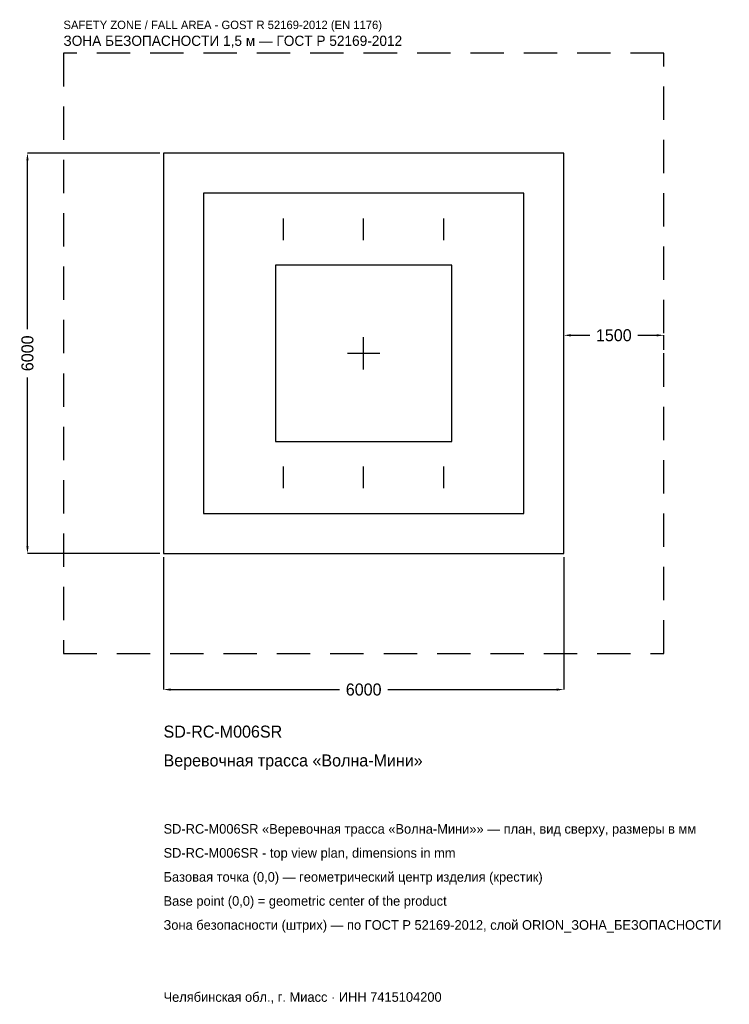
# Model space of a CAD drawing. Header units: metres. Extents: x -5157 to 5481, y -9757 to 5001.
import ezdxf

# ---------------------------------------------------------------- set-up
doc = ezdxf.new("R2010")
doc.units = ezdxf.units.M
doc.linetypes.add('DASHED', pattern=[800, 500, -300])
for name, color, linetype in [('ORION_ДАННЫЕ', 3, 'Continuous'), ('ORION_ЗОНА_БЕЗОПАСНОСТИ', 1, 'Continuous'), ('ORION_КОНТУР', 7, 'Continuous'), ('ORION_РАЗМЕРЫ', 8, 'Continuous')]:
    doc.layers.add(name, color=color, linetype=linetype)
doc.dimstyles.new('ORION', dxfattribs={"dimtxt": 180, "dimasz": 108, "dimexe": 1.25, "dimexo": 54, "dimtad": 1, "dimdec": 0, "dimcen": 2.5, "dimazin": 3, "dimtfac": 1, "dimtmove": 0, "dimatfit": 3, "dimarcsym": 0})

# ---------------------------------------------------------------- blocks, each defined once
blk = doc.blocks.new('_CLOSEDFILLED')
at = {"color": 0, "linetype": 'BYBLOCK'}
blk.add_solid([(-1, 0.16), (0, 0), (-1, -0.16)], dxfattribs=at)
blk = doc.blocks.new('*D1')
for p, q in [((-3000, -3054), (-3000, -5040)), ((3000, -3054), (3000, -5040)), ((-2892, -5040), (-360, -5040)), ((360, -5040), (2892, -5040))]:
    blk.add_line(p, q)
at = {"layer": 'Defpoints'}
for p in [(-3000, -3000), (3000, -3000), (-3000, -5040)]:
    blk.add_point(p, dxfattribs=at)
at = {"layer": 'ORION_РАЗМЕРЫ', "xscale": 108, "yscale": 108, "rotation": 180}
blk.add_blockref('_CLOSEDFILLED', (-3000, -5040), dxfattribs=at)
at = {"layer": 'ORION_РАЗМЕРЫ', "xscale": 108, "yscale": 108}
blk.add_blockref('_CLOSEDFILLED', (3000, -5040), dxfattribs=at)
at = {"layer": 'ORION_РАЗМЕРЫ', "insert": (0, -5040), "char_height": 180, "attachment_point": 5}
blk.add_mtext('6000', dxfattribs=at)
blk = doc.blocks.new('*D2')
for p, q in [((-3054, 3000), (-5040, 3000)), ((-5040, 360), (-5040, 2892)), ((-5040, -2892), (-5040, -360)), ((-3054, -3000), (-5040, -3000))]:
    blk.add_line(p, q)
at = {"layer": 'Defpoints'}
for p in [(-3000, 3000), (-5040, -3000), (-3000, -3000)]:
    blk.add_point(p, dxfattribs=at)
at = {"layer": 'ORION_РАЗМЕРЫ', "xscale": 108, "yscale": 108}
for p, rotation in [((-5040, 3000), 90), ((-5040, -3000), 270)]:
    blk.add_blockref('_CLOSEDFILLED', p, dxfattribs=dict(at, rotation=rotation))
at = {"layer": 'ORION_РАЗМЕРЫ', "insert": (-5040, 0), "char_height": 180, "attachment_point": 5, "rotation": 90}
blk.add_mtext('6000', dxfattribs=at)
blk = doc.blocks.new('*D3')
for p, q in [((3000, 54), (3000, 270)), ((3108, 270), (3390, 270)), ((4110, 270), (4392, 270)), ((4500, 54), (4500, 270))]:
    blk.add_line(p, q)
at = {"layer": 'Defpoints'}
for p in [(3000, 270), (3000, 0), (4500, 0)]:
    blk.add_point(p, dxfattribs=at)
at = {"layer": 'ORION_РАЗМЕРЫ', "xscale": 108, "yscale": 108, "rotation": 180}
blk.add_blockref('_CLOSEDFILLED', (3000, 270), dxfattribs=at)
at = {"layer": 'ORION_РАЗМЕРЫ', "xscale": 108, "yscale": 108}
blk.add_blockref('_CLOSEDFILLED', (4500, 270), dxfattribs=at)
at = {"layer": 'ORION_РАЗМЕРЫ', "insert": (3750, 270), "char_height": 180, "attachment_point": 5}
blk.add_mtext('1500', dxfattribs=at)
blk = doc.blocks.new('ОРИОН SD-RC-M006SR Веревочная трасса Волна-Мини')
at = {"layer": 'ORION_ЗОНА_БЕЗОПАСНОСТИ', "linetype": 'DASHED'}
blk.add_lwpolyline([(-4500, -4500), (4500, -4500), (4500, 4500), (-4500, 4500)], close=True, dxfattribs=at)
at = {"layer": 'ORION_КОНТУР'}
for p, q in [((-1200, 1698), (-1200, 2022)), ((0, 1698), (0, 2022)), ((1200, 1698), (1200, 2022)), ((-1200, -2022), (-1200, -1698)), ((0, -2022), (0, -1698)), ((1200, -2022), (1200, -1698))]:
    blk.add_line(p, q, dxfattribs=at)
for points in [[(-3000, -3000), (3000, -3000), (3000, 3000), (-3000, 3000)], [(-2400, -2400), (2400, -2400), (2400, 2400), (-2400, 2400)], [(-1320, -1320), (1320, -1320), (1320, 1320), (-1320, 1320)]]:
    blk.add_lwpolyline(points, close=True, dxfattribs=at)
at = {"layer": 'ORION_РАЗМЕРЫ'}
for p, q in [((0, -240), (0, 240)), ((-240, 0), (240, 0))]:
    blk.add_line(p, q, dxfattribs=at)
at = {"layer": 'ORION_ДАННЫЕ'}
for tag, p in [('АРТИКУЛ', (-3000, -5760)), ('НАИМЕНОВАНИЕ', (-3000, -6192))]:
    blk.add_attdef(tag, p, '', height=180, dxfattribs=at)
at = {"layer": 'ORION_ДАННЫЕ', "flags": 1}
for tag, p in [('ПРОИЗВОДИТЕЛЬ', (-3000, -6624)), ('ТЕЛЕФОН', (-3000, -7056)), ('САЙТ', (-3000, -7920)), ('АДРЕС', (-3000, -8352)), ('РЕКВИЗИТЫ', (-3000, -8784)), ('ГАБАРИТЫ', (-3000, -9216)), ('ЗОНА_БЕЗОПАСНОСТИ', (-3000, -9648))]:
    blk.add_attdef(tag, p, '', height=180, dxfattribs=at)
at = {"layer": 'ORION_ЗОНА_БЕЗОПАСНОСТИ', "color": 1}
for s, height, p in [('SAFETY ZONE / FALL AREA - GOST R 52169-2012 (EN 1176)', 126, (-4500, 4860)), ('ЗОНА БЕЗОПАСНОСТИ 1,5 м — ГОСТ Р 52169-2012', 153, (-4500, 4608))]:
    blk.add_text(s, height=height, dxfattribs=at).set_placement(p)
at = {"layer": 'ORION_РАЗМЕРЫ'}
dim = blk.add_linear_dim(base=(-5040, -3000), p1=(-3000, -3000), p2=(-3000, 3000), angle=90, dimstyle='ORION', dxfattribs=at)
dim.commit()
dim.dimension.update_dxf_attribs({"geometry": '*D2', "text_midpoint": (-5040, 0)})
for base, p1, p2, picture, middle in [((3000, 270), (3000, 0), (4500, 0), '*D3', (3750, 270)), ((-3000, -5040), (-3000, -3000), (3000, -3000), '*D1', (0, -5040))]:
    dim = blk.add_linear_dim(base=base, p1=p1, p2=p2, dimstyle='ORION', dxfattribs=at)
    dim.commit()
    dim.dimension.update_dxf_attribs({"geometry": picture, "text_midpoint": middle})

msp = doc.modelspace()

# ---------------------------------------------------------------- block references
msp.add_blockref('ОРИОН SD-RC-M006SR Веревочная трасса Волна-Мини', (0, 0)).add_auto_attribs({'АРТИКУЛ': 'SD-RC-M006SR', 'НАИМЕНОВАНИЕ': 'Веревочная трасса «Волна-Мини»'})

# ---------------------------------------------------------------- texts
at = {"layer": 'ORION_ДАННЫЕ', "color": 3}
for s, p in [('SD-RC-M006SR «Веревочная трасса «Волна-Мини»» — план, вид сверху, размеры в мм', (-3000, -7200)), ('SD-RC-M006SR - top view plan, dimensions in mm', (-3000, -7560)), ('Челябинская обл., г. Миасс · ИНН 7415104200', (-3000, -9720))]:
    msp.add_text(s, height=144, dxfattribs=at).set_placement(p)
at = {"layer": 'ORION_ДАННЫЕ', "color": 7}
for s, p in [('Базовая точка (0,0) — геометрический центр изделия (крестик)', (-3000, -7920)), ('Base point (0,0) = geometric center of the product', (-3000, -8280))]:
    msp.add_text(s, height=144, dxfattribs=at).set_placement(p)
at = {"layer": 'ORION_ДАННЫЕ', "color": 1}
msp.add_text('Зона безопасности (штрих) — по ГОСТ Р 52169-2012, слой ORION_ЗОНА_БЕЗОПАСНОСТИ', height=144, dxfattribs=at).set_placement((-3000, -8640))

doc.saveas('drawing.dxf')
